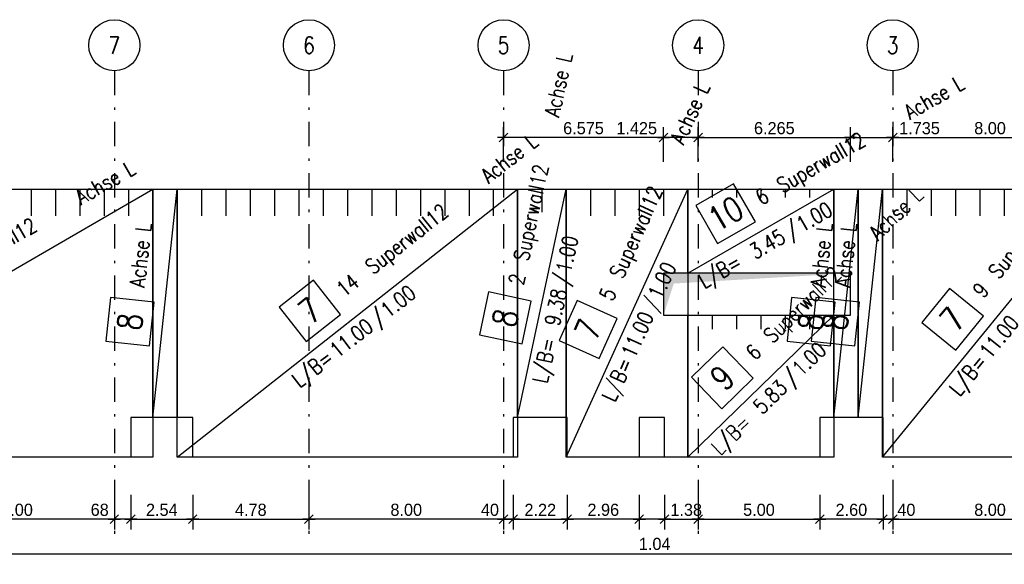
# Model space of a CAD drawing. Extents: x 0 to 238, y 0 to 168.
# Tile 19 of 31: x 75 to 115, y 113 to 135. Entities that reach past the tile are written whole.
import ezdxf
from ezdxf.enums import TextEntityAlignment as Align

# ---------------------------------------------------------------- set-up
doc = ezdxf.new("R2010")
doc.units = 0
doc.header["$LTSCALE"] = 2
doc.header["$MEASUREMENT"] = 0
doc.linetypes.add('AUSGEZOGEN', pattern=[0])
doc.linetypes.add('STRICHPUNKT', pattern=[1, 0.5, -0.25, 0, -0.25])
doc.layers.get('0').update_dxf_attribs({"linetype": 'CONTINUOUS'})
doc.layers.get('DEFPOINTS').update_dxf_attribs({"linetype": 'AUSGEZOGEN'})
for name, color, linetype in [('T__ACHS', 1, 'CONTINUOUS'), ('T__KONS', 3, 'CONTINUOUS'), ('T__M007', 7, 'CONTINUOUS'), ('T__M008', 7, 'CONTINUOUS'), ('T__M009', 7, 'CONTINUOUS'), ('T__M010', 7, 'CONTINUOUS'), ('T__VERM', 2, 'CONTINUOUS'), ('TA_', 2, 'CONTINUOUS')]:
    doc.layers.add(name, color=color, linetype=linetype)
doc.styles.add('SIMPLEX8', font='simplexd', dxfattribs={"width": 0.8})
doc.dimstyles.new('SOFIBEMLI', dxfattribs={"dimtxt": 0.5, "dimasz": 0.05, "dimexe": 0.18, "dimexo": 0.0625, "dimgap": 0.135, "dimtad": 1, "dimdec": 0, "dimrnd": 0.001, "dimzin": 0, "dimdsep": 46, "dimtxsty": 'Standard', "dimblk1": 'SOFI-VERLI', "dimblk2": 'SOFI-VERRE', "dimsah": 1, "dimcen": 0.5, "dimse1": 1, "dimse2": 1, "dimclrd": 1, "dimclrt": 2, "dimadec": 0, "dimazin": 0, "dimtfac": 1, "dimtdec": 4, "dimtmove": 0, "dimatfit": 3, "dimldrblk": 'SOFI-VERLI', "dimfxl": 0, "dimtolj": 1, "dimtzin": 0, "dimarcsym": 0})
doc.dimstyles.new('SOFIBEMRE', dxfattribs={"dimtxt": 0.5, "dimasz": 0.05, "dimexe": 0.18, "dimexo": 0.0625, "dimgap": 0.135, "dimtad": 1, "dimdec": 0, "dimrnd": 0.001, "dimzin": 0, "dimdsep": 46, "dimtxsty": 'Standard', "dimblk1": 'SOFI-VERRE', "dimblk2": 'SOFI-VERLI', "dimsah": 1, "dimcen": 0.5, "dimse1": 1, "dimse2": 1, "dimclrd": 1, "dimclrt": 2, "dimadec": 0, "dimazin": 0, "dimtfac": 1, "dimtdec": 4, "dimtmove": 0, "dimatfit": 3, "dimldrblk": 'SOFI-VERRE', "dimfxl": 0, "dimtolj": 1, "dimtzin": 0, "dimarcsym": 0})

# ---------------------------------------------------------------- blocks, each defined once
blk = doc.blocks.new('SOFI-VERLI')
at = {"color": 0, "linetype": 'ByBlock'}
for p, q in [((0, 20), (0, -8.5)), ((-5, 0), (5, 0)), ((3.535, 3.535), (-3.535, -3.535))]:
    blk.add_line(p, q, dxfattribs=at)
blk = doc.blocks.new('SOFI-VERRE')
at = {"color": 0, "linetype": 'ByBlock'}
for p, q in [((0, -20), (0, 8.5)), ((-5, 0), (5, 0)), ((3.535, 3.535), (-3.535, -3.535))]:
    blk.add_line(p, q, dxfattribs=at)
blk = doc.blocks.new('*D72')
at = {"color": 1, "linetype": 'ByBlock'}
blk.add_line((110.676, 130.279), (118.576, 130.279), dxfattribs=at)
at = {"layer": 'DEFPOINTS', "color": 0, "linetype": 'ByBlock'}
for p in [(118.626, 130.279), (110.626, 128.834), (118.626, 128.834)]:
    blk.add_point(p, dxfattribs=at)
at = {"color": 1, "linetype": 'ByBlock', "xscale": 0.05, "yscale": 0.05, "zscale": 0.05, "rotation": 180}
blk.add_blockref('SOFI-VERLI', (110.626, 130.279), dxfattribs=at)
at = {"color": 1, "linetype": 'ByBlock', "xscale": 0.05, "yscale": 0.05, "zscale": 0.05}
blk.add_blockref('SOFI-VERRE', (118.626, 130.279), dxfattribs=at)
at = {"color": 2, "linetype": 'ByBlock', "insert": (114.626, 130.664), "char_height": 0.5, "attachment_point": 5}
blk.add_mtext('\\A1;8.00', dxfattribs=at)
blk = doc.blocks.new('*D73')
at = {"color": 1, "linetype": 'ByBlock'}
for p, q in [((108.941, 130.279), (110.576, 130.279)), ((110.626, 130.279), (112.779, 130.279))]:
    blk.add_line(p, q, dxfattribs=at)
at = {"layer": 'DEFPOINTS', "color": 0, "linetype": 'ByBlock'}
for p in [(110.626, 130.279), (108.891, 128.834), (110.626, 128.834)]:
    blk.add_point(p, dxfattribs=at)
at = {"color": 1, "linetype": 'ByBlock', "xscale": 0.05, "yscale": 0.05, "zscale": 0.05, "rotation": 180}
blk.add_blockref('SOFI-VERLI', (108.891, 130.279), dxfattribs=at)
at = {"color": 1, "linetype": 'ByBlock', "xscale": 0.05, "yscale": 0.05, "zscale": 0.05}
blk.add_blockref('SOFI-VERRE', (110.626, 130.279), dxfattribs=at)
at = {"color": 2, "linetype": 'ByBlock', "insert": (111.727, 130.664), "char_height": 0.5, "attachment_point": 5}
blk.add_mtext('\\A1;1.73\\S5;', dxfattribs=at)
blk = doc.blocks.new('*D74')
at = {"color": 1, "linetype": 'ByBlock'}
blk.add_line((102.676, 130.279), (108.841, 130.279), dxfattribs=at)
at = {"layer": 'DEFPOINTS', "color": 0, "linetype": 'ByBlock'}
for p in [(108.891, 130.279), (102.626, 128.834), (108.891, 128.834)]:
    blk.add_point(p, dxfattribs=at)
at = {"color": 1, "linetype": 'ByBlock', "xscale": 0.05, "yscale": 0.05, "zscale": 0.05, "rotation": 180}
blk.add_blockref('SOFI-VERLI', (102.626, 130.279), dxfattribs=at)
at = {"color": 1, "linetype": 'ByBlock', "xscale": 0.05, "yscale": 0.05, "zscale": 0.05}
blk.add_blockref('SOFI-VERRE', (108.891, 130.279), dxfattribs=at)
at = {"color": 2, "linetype": 'ByBlock', "insert": (105.758, 130.664), "char_height": 0.5, "attachment_point": 5}
blk.add_mtext('\\A1;6.26\\S5;', dxfattribs=at)
blk = doc.blocks.new('*D75')
at = {"color": 1, "linetype": 'ByBlock'}
for p, q in [((101.201, 130.279), (99.047, 130.279)), ((102.576, 130.279), (101.251, 130.279))]:
    blk.add_line(p, q, dxfattribs=at)
at = {"layer": 'DEFPOINTS', "color": 0, "linetype": 'ByBlock'}
for p in [(101.201, 130.279), (101.201, 128.834), (102.626, 128.834)]:
    blk.add_point(p, dxfattribs=at)
at = {"color": 1, "linetype": 'ByBlock', "xscale": 0.05, "yscale": 0.05, "zscale": 0.05, "rotation": 180}
blk.add_blockref('SOFI-VERLI', (101.201, 130.279), dxfattribs=at)
at = {"color": 1, "linetype": 'ByBlock', "xscale": 0.05, "yscale": 0.05, "zscale": 0.05}
blk.add_blockref('SOFI-VERRE', (102.626, 130.279), dxfattribs=at)
at = {"color": 2, "linetype": 'ByBlock', "insert": (100.099, 130.664), "char_height": 0.5, "attachment_point": 5}
blk.add_mtext('\\A1;1.42\\S5;', dxfattribs=at)
blk = doc.blocks.new('*D76')
at = {"color": 1, "linetype": 'ByBlock'}
blk.add_line((101.151, 130.279), (94.676, 130.279), dxfattribs=at)
at = {"layer": 'DEFPOINTS', "color": 0, "linetype": 'ByBlock'}
for p in [(94.626, 130.279), (94.626, 128.834), (101.201, 128.834)]:
    blk.add_point(p, dxfattribs=at)
at = {"color": 1, "linetype": 'ByBlock', "xscale": 0.05, "yscale": 0.05, "zscale": 0.05, "rotation": 180}
blk.add_blockref('SOFI-VERLI', (94.626, 130.279), dxfattribs=at)
at = {"color": 1, "linetype": 'ByBlock', "xscale": 0.05, "yscale": 0.05, "zscale": 0.05}
blk.add_blockref('SOFI-VERRE', (101.201, 130.279), dxfattribs=at)
at = {"color": 2, "linetype": 'ByBlock', "insert": (97.913, 130.664), "char_height": 0.5, "attachment_point": 5}
blk.add_mtext('\\A1;6.57\\S5;', dxfattribs=at)
blk = doc.blocks.new('*D100')
at = {"color": 1, "linetype": 'ByBlock'}
blk.add_line((78.576, 114.604), (70.676, 114.604), dxfattribs=at)
at = {"layer": 'DEFPOINTS', "color": 0, "linetype": 'ByBlock'}
for p in [(70.626, 118.555), (78.626, 118.555), (70.626, 114.604)]:
    blk.add_point(p, dxfattribs=at)
at = {"color": 1, "linetype": 'ByBlock', "xscale": 0.05, "yscale": 0.05, "zscale": 0.05, "rotation": 180}
blk.add_blockref('SOFI-VERRE', (70.626, 114.604), dxfattribs=at)
at = {"color": 1, "linetype": 'ByBlock', "xscale": 0.05, "yscale": 0.05, "zscale": 0.05}
blk.add_blockref('SOFI-VERLI', (78.626, 114.604), dxfattribs=at)
at = {"color": 2, "linetype": 'ByBlock', "insert": (74.626, 114.989), "char_height": 0.5, "attachment_point": 5}
blk.add_mtext('\\A1;8.00', dxfattribs=at)
blk = doc.blocks.new('*D101')
at = {"color": 1, "linetype": 'ByBlock'}
for p, q in [((78.626, 114.604), (77.472, 114.604)), ((79.256, 114.604), (78.676, 114.604))]:
    blk.add_line(p, q, dxfattribs=at)
at = {"layer": 'DEFPOINTS', "color": 0, "linetype": 'ByBlock'}
for p in [(78.626, 118.555), (79.306, 118.555), (78.626, 114.604)]:
    blk.add_point(p, dxfattribs=at)
at = {"color": 1, "linetype": 'ByBlock', "xscale": 0.05, "yscale": 0.05, "zscale": 0.05, "rotation": 180}
blk.add_blockref('SOFI-VERRE', (78.626, 114.604), dxfattribs=at)
at = {"color": 1, "linetype": 'ByBlock', "xscale": 0.05, "yscale": 0.05, "zscale": 0.05}
blk.add_blockref('SOFI-VERLI', (79.306, 114.604), dxfattribs=at)
at = {"color": 2, "linetype": 'ByBlock', "insert": (78.024, 114.989), "char_height": 0.5, "attachment_point": 5}
blk.add_mtext('\\A1;68', dxfattribs=at)
blk = doc.blocks.new('*D102')
at = {"color": 1, "linetype": 'ByBlock'}
blk.add_line((79.356, 114.604), (81.796, 114.604), dxfattribs=at)
at = {"layer": 'DEFPOINTS', "color": 0, "linetype": 'ByBlock'}
for p in [(79.306, 118.555), (81.846, 118.555), (81.846, 114.604)]:
    blk.add_point(p, dxfattribs=at)
at = {"color": 1, "linetype": 'ByBlock', "xscale": 0.05, "yscale": 0.05, "zscale": 0.05, "rotation": 180}
blk.add_blockref('SOFI-VERRE', (79.306, 114.604), dxfattribs=at)
at = {"color": 1, "linetype": 'ByBlock', "xscale": 0.05, "yscale": 0.05, "zscale": 0.05}
blk.add_blockref('SOFI-VERLI', (81.846, 114.604), dxfattribs=at)
at = {"color": 2, "linetype": 'ByBlock', "insert": (80.576, 114.989), "char_height": 0.5, "attachment_point": 5}
blk.add_mtext('\\A1;2.54', dxfattribs=at)
blk = doc.blocks.new('*D103')
at = {"color": 1, "linetype": 'ByBlock'}
blk.add_line((81.896, 114.604), (86.576, 114.604), dxfattribs=at)
at = {"layer": 'DEFPOINTS', "color": 0, "linetype": 'ByBlock'}
for p in [(81.846, 118.555), (86.626, 118.555), (86.626, 114.604)]:
    blk.add_point(p, dxfattribs=at)
at = {"color": 1, "linetype": 'ByBlock', "xscale": 0.05, "yscale": 0.05, "zscale": 0.05, "rotation": 180}
blk.add_blockref('SOFI-VERRE', (81.846, 114.604), dxfattribs=at)
at = {"color": 1, "linetype": 'ByBlock', "xscale": 0.05, "yscale": 0.05, "zscale": 0.05}
blk.add_blockref('SOFI-VERLI', (86.626, 114.604), dxfattribs=at)
at = {"color": 2, "linetype": 'ByBlock', "insert": (84.236, 114.989), "char_height": 0.5, "attachment_point": 5}
blk.add_mtext('\\A1;4.78', dxfattribs=at)
blk = doc.blocks.new('*D104')
at = {"color": 1, "linetype": 'ByBlock'}
blk.add_line((94.576, 114.604), (86.676, 114.604), dxfattribs=at)
at = {"layer": 'DEFPOINTS', "color": 0, "linetype": 'ByBlock'}
for p in [(86.626, 118.555), (94.626, 118.555), (86.626, 114.604)]:
    blk.add_point(p, dxfattribs=at)
at = {"color": 1, "linetype": 'ByBlock', "xscale": 0.05, "yscale": 0.05, "zscale": 0.05, "rotation": 180}
blk.add_blockref('SOFI-VERRE', (86.626, 114.604), dxfattribs=at)
at = {"color": 1, "linetype": 'ByBlock', "xscale": 0.05, "yscale": 0.05, "zscale": 0.05}
blk.add_blockref('SOFI-VERLI', (94.626, 114.604), dxfattribs=at)
at = {"color": 2, "linetype": 'ByBlock', "insert": (90.626, 114.989), "char_height": 0.5, "attachment_point": 5}
blk.add_mtext('\\A1;8.00', dxfattribs=at)
blk = doc.blocks.new('*D105')
at = {"color": 1, "linetype": 'ByBlock'}
for p, q in [((94.626, 114.604), (93.556, 114.604)), ((94.976, 114.604), (94.676, 114.604))]:
    blk.add_line(p, q, dxfattribs=at)
at = {"layer": 'DEFPOINTS', "color": 0, "linetype": 'ByBlock'}
for p in [(94.626, 118.555), (95.026, 118.555), (94.626, 114.604)]:
    blk.add_point(p, dxfattribs=at)
at = {"color": 1, "linetype": 'ByBlock', "xscale": 0.05, "yscale": 0.05, "zscale": 0.05, "rotation": 180}
blk.add_blockref('SOFI-VERRE', (94.626, 114.604), dxfattribs=at)
at = {"color": 1, "linetype": 'ByBlock', "xscale": 0.05, "yscale": 0.05, "zscale": 0.05}
blk.add_blockref('SOFI-VERLI', (95.026, 114.604), dxfattribs=at)
at = {"color": 2, "linetype": 'ByBlock', "insert": (94.066, 114.989), "char_height": 0.5, "attachment_point": 5}
blk.add_mtext('\\A1;40', dxfattribs=at)
blk = doc.blocks.new('*D106')
at = {"color": 1, "linetype": 'ByBlock'}
blk.add_line((95.076, 114.604), (97.196, 114.604), dxfattribs=at)
at = {"layer": 'DEFPOINTS', "color": 0, "linetype": 'ByBlock'}
for p in [(95.026, 118.555), (97.246, 118.555), (97.246, 114.604)]:
    blk.add_point(p, dxfattribs=at)
at = {"color": 1, "linetype": 'ByBlock', "xscale": 0.05, "yscale": 0.05, "zscale": 0.05, "rotation": 180}
blk.add_blockref('SOFI-VERRE', (95.026, 114.604), dxfattribs=at)
at = {"color": 1, "linetype": 'ByBlock', "xscale": 0.05, "yscale": 0.05, "zscale": 0.05}
blk.add_blockref('SOFI-VERLI', (97.246, 114.604), dxfattribs=at)
at = {"color": 2, "linetype": 'ByBlock', "insert": (96.136, 114.989), "char_height": 0.5, "attachment_point": 5}
blk.add_mtext('\\A1;2.22', dxfattribs=at)
blk = doc.blocks.new('*D107')
at = {"color": 1, "linetype": 'ByBlock'}
blk.add_line((100.156, 114.604), (97.296, 114.604), dxfattribs=at)
at = {"layer": 'DEFPOINTS', "color": 0, "linetype": 'ByBlock'}
for p in [(97.246, 118.555), (100.206, 118.555), (97.246, 114.604)]:
    blk.add_point(p, dxfattribs=at)
at = {"color": 1, "linetype": 'ByBlock', "xscale": 0.05, "yscale": 0.05, "zscale": 0.05, "rotation": 180}
blk.add_blockref('SOFI-VERRE', (97.246, 114.604), dxfattribs=at)
at = {"color": 1, "linetype": 'ByBlock', "xscale": 0.05, "yscale": 0.05, "zscale": 0.05}
blk.add_blockref('SOFI-VERLI', (100.206, 114.604), dxfattribs=at)
at = {"color": 2, "linetype": 'ByBlock', "insert": (98.726, 114.989), "char_height": 0.5, "attachment_point": 5}
blk.add_mtext('\\A1;2.96', dxfattribs=at)
blk = doc.blocks.new('*D108')
at = {"color": 1, "linetype": 'ByBlock'}
blk.add_line((101.196, 114.604), (100.256, 114.604), dxfattribs=at)
at = {"layer": 'DEFPOINTS', "color": 0, "linetype": 'ByBlock'}
for p in [(100.206, 118.555), (101.246, 118.555), (100.206, 114.604)]:
    blk.add_point(p, dxfattribs=at)
at = {"color": 1, "linetype": 'ByBlock', "xscale": 0.05, "yscale": 0.05, "zscale": 0.05, "rotation": 180}
blk.add_blockref('SOFI-VERRE', (100.206, 114.604), dxfattribs=at)
at = {"color": 1, "linetype": 'ByBlock', "xscale": 0.05, "yscale": 0.05, "zscale": 0.05}
blk.add_blockref('SOFI-VERLI', (101.246, 114.604), dxfattribs=at)
at = {"color": 2, "linetype": 'ByBlock', "insert": (100.84, 113.588), "char_height": 0.5, "attachment_point": 5}
blk.add_mtext('\\A1;1.04', dxfattribs=at)
blk = doc.blocks.new('*D109')
at = {"color": 1, "linetype": 'ByBlock'}
blk.add_line((101.296, 114.604), (102.576, 114.604), dxfattribs=at)
at = {"layer": 'DEFPOINTS', "color": 0, "linetype": 'ByBlock'}
for p in [(101.246, 118.555), (102.626, 118.555), (102.626, 114.604)]:
    blk.add_point(p, dxfattribs=at)
at = {"color": 1, "linetype": 'ByBlock', "xscale": 0.05, "yscale": 0.05, "zscale": 0.05, "rotation": 180}
blk.add_blockref('SOFI-VERRE', (101.246, 114.604), dxfattribs=at)
at = {"color": 1, "linetype": 'ByBlock', "xscale": 0.05, "yscale": 0.05, "zscale": 0.05}
blk.add_blockref('SOFI-VERLI', (102.626, 114.604), dxfattribs=at)
at = {"color": 2, "linetype": 'ByBlock', "insert": (102.134, 114.989), "char_height": 0.5, "attachment_point": 5}
blk.add_mtext('\\A1;1.38', dxfattribs=at)
blk = doc.blocks.new('*D110')
at = {"color": 1, "linetype": 'ByBlock'}
blk.add_line((102.676, 114.604), (107.576, 114.604), dxfattribs=at)
at = {"layer": 'DEFPOINTS', "color": 0, "linetype": 'ByBlock'}
for p in [(102.626, 118.555), (107.626, 118.555), (107.626, 114.604)]:
    blk.add_point(p, dxfattribs=at)
at = {"color": 1, "linetype": 'ByBlock', "xscale": 0.05, "yscale": 0.05, "zscale": 0.05, "rotation": 180}
blk.add_blockref('SOFI-VERRE', (102.626, 114.604), dxfattribs=at)
at = {"color": 1, "linetype": 'ByBlock', "xscale": 0.05, "yscale": 0.05, "zscale": 0.05}
blk.add_blockref('SOFI-VERLI', (107.626, 114.604), dxfattribs=at)
at = {"color": 2, "linetype": 'ByBlock', "insert": (105.126, 114.989), "char_height": 0.5, "attachment_point": 5}
blk.add_mtext('\\A1;5.00', dxfattribs=at)
blk = doc.blocks.new('*D111')
at = {"color": 1, "linetype": 'ByBlock'}
blk.add_line((110.176, 114.604), (107.676, 114.604), dxfattribs=at)
at = {"layer": 'DEFPOINTS', "color": 0, "linetype": 'ByBlock'}
for p in [(107.626, 118.555), (110.226, 118.555), (107.626, 114.604)]:
    blk.add_point(p, dxfattribs=at)
at = {"color": 1, "linetype": 'ByBlock', "xscale": 0.05, "yscale": 0.05, "zscale": 0.05, "rotation": 180}
blk.add_blockref('SOFI-VERRE', (107.626, 114.604), dxfattribs=at)
at = {"color": 1, "linetype": 'ByBlock', "xscale": 0.05, "yscale": 0.05, "zscale": 0.05}
blk.add_blockref('SOFI-VERLI', (110.226, 114.604), dxfattribs=at)
at = {"color": 2, "linetype": 'ByBlock', "insert": (108.926, 114.989), "char_height": 0.5, "attachment_point": 5}
blk.add_mtext('\\A1;2.60', dxfattribs=at)
blk = doc.blocks.new('*D112')
at = {"color": 1, "linetype": 'ByBlock'}
for p, q in [((110.276, 114.604), (110.576, 114.604)), ((110.626, 114.604), (111.696, 114.604))]:
    blk.add_line(p, q, dxfattribs=at)
at = {"layer": 'DEFPOINTS', "color": 0, "linetype": 'ByBlock'}
for p in [(110.226, 118.555), (110.626, 118.555), (110.626, 114.604)]:
    blk.add_point(p, dxfattribs=at)
at = {"color": 1, "linetype": 'ByBlock', "xscale": 0.05, "yscale": 0.05, "zscale": 0.05, "rotation": 180}
blk.add_blockref('SOFI-VERRE', (110.226, 114.604), dxfattribs=at)
at = {"color": 1, "linetype": 'ByBlock', "xscale": 0.05, "yscale": 0.05, "zscale": 0.05}
blk.add_blockref('SOFI-VERLI', (110.626, 114.604), dxfattribs=at)
at = {"color": 2, "linetype": 'ByBlock', "insert": (111.186, 114.989), "char_height": 0.5, "attachment_point": 5}
blk.add_mtext('\\A1;40', dxfattribs=at)
blk = doc.blocks.new('*D113')
at = {"color": 1, "linetype": 'ByBlock'}
blk.add_line((110.676, 114.604), (118.576, 114.604), dxfattribs=at)
at = {"layer": 'DEFPOINTS', "color": 0, "linetype": 'ByBlock'}
for p in [(110.626, 118.555), (118.626, 118.555), (118.626, 114.604)]:
    blk.add_point(p, dxfattribs=at)
at = {"color": 1, "linetype": 'ByBlock', "xscale": 0.05, "yscale": 0.05, "zscale": 0.05, "rotation": 180}
blk.add_blockref('SOFI-VERRE', (110.626, 114.604), dxfattribs=at)
at = {"color": 1, "linetype": 'ByBlock', "xscale": 0.05, "yscale": 0.05, "zscale": 0.05}
blk.add_blockref('SOFI-VERLI', (118.626, 114.604), dxfattribs=at)
at = {"color": 2, "linetype": 'ByBlock', "insert": (114.626, 114.989), "char_height": 0.5, "attachment_point": 5}
blk.add_mtext('\\A1;8.00', dxfattribs=at)
blk = doc.blocks.new('*D115')
at = {"color": 1, "linetype": 'ByBlock'}
blk.add_line((14.256, 113.179), (118.996, 113.179), dxfattribs=at)
at = {"layer": 'DEFPOINTS', "color": 0, "linetype": 'ByBlock'}
for p in [(14.206, 118.555), (119.046, 118.555), (119.046, 113.179)]:
    blk.add_point(p, dxfattribs=at)
at = {"color": 1, "linetype": 'ByBlock', "xscale": 0.05, "yscale": 0.05, "zscale": 0.05, "rotation": 180}
blk.add_blockref('SOFI-VERRE', (14.206, 113.179), dxfattribs=at)
at = {"color": 1, "linetype": 'ByBlock', "xscale": 0.05, "yscale": 0.05, "zscale": 0.05}
blk.add_blockref('SOFI-VERLI', (119.046, 113.179), dxfattribs=at)
at = {"color": 2, "linetype": 'ByBlock', "insert": (66.626, 113.564), "char_height": 0.5, "attachment_point": 5}
blk.add_mtext('\\A1;104.84', dxfattribs=at)
blk = doc.blocks.new('SOFI-BM-POS')
at = {"color": 1, "linetype": 'Continuous'}
for p, q in [((0.5, 0.75), (-0.5, 0.75)), ((-0.5, 0.75), (-0.5, -0.25)), ((0.5, -0.25), (0.5, 0.75)), ((-0.5, -0.25), (0.5, -0.25))]:
    blk.add_line(p, q, dxfattribs=at)
blk = doc.blocks.new('SOFI-BM-MATT')
at = {"color": 7, "linetype": 'Continuous'}
blk.add_blockref('SOFI-BM-POS', (-0.5, 0.5), dxfattribs=at)
at = {"color": 2, "linetype": 'Continuous', "style": 'SIMPLEX8', "width": 0.8}
blk.add_text('L/B=', height=0.35, dxfattribs=at).set_placement((-0.75, -0.5), align=Align.RIGHT)
blk.add_text('/', height=0.35, dxfattribs=at).set_placement((0.5, -0.5))
at = {"color": 1, "linetype": 'Continuous', "style": 'SIMPLEX8', "width": 0.8}
blk.add_attdef('SOFI_BM_MULT', text='', height=0.2, dxfattribs=at).set_placement((-1.1, 1.1), align=Align.RIGHT)
at = {"color": 3, "linetype": 'Continuous', "style": 'SIMPLEX8', "width": 0.8}
blk.add_attdef('SOFI_BM_POS', text='', height=0.556, dxfattribs=at).set_placement((-0.5, 0.75), align=Align.MIDDLE_CENTER)
at = {"color": 2, "linetype": 'Continuous', "style": 'SIMPLEX8', "width": 0.8, "flags": 1}
for tag, p in [('SOFI_BM_MATTE', (0.3, 0.5)), ('SOFI_BM_ANZAHL', (0.3, 0.5)), ('SOFI_BM_BREITE', (0.8, -0.5)), ('SOFI_BM_MATR', (1.5, -0.5))]:
    blk.add_attdef(tag, p, '', height=0.35, dxfattribs=at)
blk.add_attdef('SOFI_BM_LAENGE', text='', height=0.35, dxfattribs=at).set_placement((0.4, -0.5), align=Align.RIGHT)
at = {"color": 1, "linetype": 'Continuous', "style": 'SIMPLEX8', "width": 0.8}
for tag, p in [('SOFI_BM_DANEI', (-1.79, -1)), ('SOFI_BM_WANEI', (-1.79, -1.5))]:
    blk.add_attdef(tag, p, '', height=0.2, dxfattribs=at)
blk = doc.blocks.new('SOFI-BM-MAT')
at = {"color": 1, "linetype": 'Continuous'}
blk.add_blockref('SOFI-BM-POS', (-0.5, 0.5), dxfattribs=at)
at = {"color": 1, "linetype": 'Continuous', "style": 'SIMPLEX8', "width": 0.8}
blk.add_attdef('SOFI_BM_MULT', text='', height=0.2, dxfattribs=at).set_placement((-1.1, 1.1), align=Align.RIGHT)
at = {"color": 3, "linetype": 'Continuous', "style": 'SIMPLEX8', "width": 0.8}
blk.add_attdef('SOFI_BM_POS', text='', height=0.556, dxfattribs=at).set_placement((-0.5, 0.75), align=Align.MIDDLE_CENTER)
at = {"color": 2, "linetype": 'Continuous', "style": 'SIMPLEX8', "width": 0.8, "flags": 1}
for tag, p in [('SOFI_BM_MATTE', (0.3, 0.5)), ('SOFI_BM_ANZAHL', (0.3, 0.5)), ('SOFI_BM_BREITE', (0.8, -0.5)), ('SOFI_BM_MATR', (1.5, -0.5))]:
    blk.add_attdef(tag, p, '', height=0.35, dxfattribs=at)
blk.add_attdef('SOFI_BM_LAENGE', text='', height=0.35, dxfattribs=at).set_placement((0.4, -0.5), align=Align.RIGHT)
at = {"color": 1, "linetype": 'Continuous', "style": 'SIMPLEX8', "width": 0.8}
for tag, p in [('SOFI_BM_DANEI', (-1.79, -1)), ('SOFI_BM_WANEI', (-1.79, -1.5))]:
    blk.add_attdef(tag, p, '', height=0.2, dxfattribs=at)

msp = doc.modelspace()

# ---------------------------------------------------------------- linework, layer by layer
at = {"layer": 'T__ACHS', "linetype": 'STRICHPUNKT'}
for p, q in [((78.626, 133.021), (78.626, 113.998)), ((86.626, 133.021), (86.626, 113.998)), ((94.626, 133.021), (94.626, 113.998)), ((102.626, 133.021), (102.626, 113.998)), ((110.626, 133.021), (110.626, 113.998))]:
    msp.add_line(p, q, dxfattribs=at)
at = {"layer": 'T__ACHS'}
for centre in [(78.626, 134.071), (86.626, 134.071), (94.626, 134.071), (102.626, 134.071), (110.626, 134.071)]:
    msp.add_circle(centre, 1.05, dxfattribs=at)
at = {"layer": 'T__KONS', "color": 3}
for points in [[(14.206, 128.159), (119.046, 128.159)], [(119.046, 117.159), (110.226, 117.159), (110.226, 118.779), (107.626, 118.779), (107.626, 117.159), (101.246, 117.159), (101.246, 118.779), (100.206, 118.779), (100.206, 117.159), (97.246, 117.159), (97.246, 118.779), (95.026, 118.779), (95.026, 117.159), (81.846, 117.159), (81.846, 118.779), (79.306, 118.779), (79.306, 117.159), (61.346, 117.159)]]:
    msp.add_lwpolyline(points, dxfattribs=at)
at = {"layer": 'T__KONS', "color": 2, "linetype": 'Continuous'}
msp.add_lwpolyline([(101.201, 122.989), (108.891, 122.989), (108.891, 124.709), (101.201, 124.709)], close=True, dxfattribs=at)
at = {"layer": 'T__M007', "color": 1, "linetype": 'Continuous'}
for p, q in [((75.206, 128.159), (75.206, 127.059)), ((76.206, 128.159), (76.206, 127.059)), ((77.206, 128.159), (77.206, 127.059)), ((78.206, 128.159), (78.206, 127.059)), ((79.206, 128.159), (79.206, 127.059)), ((82.206, 128.159), (82.206, 127.059)), ((83.206, 128.159), (83.206, 127.059)), ((84.206, 128.159), (84.206, 127.059)), ((85.206, 128.159), (85.206, 127.059)), ((86.206, 128.159), (86.206, 127.059)), ((87.206, 128.159), (87.206, 127.059)), ((88.206, 128.159), (88.206, 127.059)), ((89.206, 128.159), (89.206, 127.059)), ((90.206, 128.159), (90.206, 127.059)), ((91.206, 128.159), (91.206, 127.059)), ((92.206, 128.159), (92.206, 127.059)), ((93.206, 128.159), (93.206, 127.059)), ((94.206, 128.159), (94.206, 127.059)), ((98.206, 128.159), (98.206, 127.059)), ((99.206, 128.159), (99.206, 127.059)), ((100.206, 128.159), (100.206, 127.059)), ((101.206, 128.159), (101.206, 127.059)), ((111.206, 128.159), (111.206, 127.059)), ((112.206, 128.159), (112.206, 127.059)), ((113.206, 128.159), (113.206, 127.059)), ((114.206, 128.159), (114.206, 127.059)), ((115.206, 128.159), (115.206, 127.059))]:
    msp.add_line(p, q, dxfattribs=at)
for points in [[(61.206, 117.159), (61.206, 128.159), (80.206, 128.159), (80.206, 117.159), (61.206, 117.159), (80.206, 128.159)], [(81.206, 117.159), (81.206, 128.159), (95.206, 128.159), (95.206, 117.159), (81.206, 117.159), (95.206, 128.159)], [(97.206, 117.159), (97.206, 128.159), (102.206, 128.159), (102.206, 117.159), (97.206, 117.159), (102.206, 128.159)], [(110.206, 117.159), (110.206, 128.159), (119.206, 128.159), (119.206, 117.159), (110.206, 117.159), (119.206, 128.159)]]:
    msp.add_lwpolyline(points, dxfattribs=at)
at = {"layer": 'T__M008', "color": 1, "linetype": 'Continuous'}
msp.add_line((96.206, 128.159), (96.206, 127.221), dxfattribs=at)
for points in [[(80.206, 118.779), (80.206, 128.159), (81.206, 128.159), (81.206, 118.779), (80.206, 118.779), (81.206, 128.159)], [(95.206, 118.779), (95.206, 128.159), (97.206, 128.159), (97.206, 118.779), (95.206, 118.779), (97.206, 128.159)], [(108.206, 118.779), (108.206, 128.159), (109.206, 128.159), (109.206, 118.779), (108.206, 118.779), (109.206, 128.159)], [(109.206, 118.779), (109.206, 128.159), (110.206, 128.159), (110.206, 118.779), (109.206, 118.779), (110.206, 128.159)]]:
    msp.add_lwpolyline(points, dxfattribs=at)
at = {"layer": 'T__M009', "color": 1, "linetype": 'Continuous'}
for p, q in [((103.206, 122.989), (103.206, 122.406)), ((104.206, 122.989), (104.206, 122.406)), ((105.206, 122.989), (105.206, 122.406)), ((106.206, 122.989), (106.206, 122.406)), ((107.206, 122.989), (107.206, 122.406))]:
    msp.add_line(p, q, dxfattribs=at)
msp.add_lwpolyline([(102.206, 117.159), (102.206, 122.989), (108.206, 122.989), (108.206, 117.159), (102.206, 117.159), (108.206, 122.989)], dxfattribs=at)
at = {"layer": 'T__M010', "color": 1, "linetype": 'Continuous'}
for p, q in [((103.206, 128.159), (103.206, 127.814)), ((104.206, 128.159), (104.206, 127.814)), ((105.206, 128.159), (105.206, 127.814)), ((106.206, 128.159), (106.206, 127.814)), ((107.206, 128.159), (107.206, 127.814))]:
    msp.add_line(p, q, dxfattribs=at)
msp.add_lwpolyline([(102.206, 124.709), (102.206, 128.159), (108.206, 128.159), (108.206, 124.709), (102.206, 124.709), (108.206, 128.159)], dxfattribs=at)
at = {"layer": 'TA_', "color": 3, "linetype": 'Continuous'}
msp.add_solid([(101.201, 122.989), (101.625, 124.285), (101.201, 124.709), (108.891, 124.709)], dxfattribs=at)

# ---------------------------------------------------------------- block references
at = {"layer": 'T__M007', "color": 1}
ref = msp.add_blockref('SOFI-BM-MATT', (99.706, 122.659), dxfattribs=dict(at, xscale=1.799, yscale=1.799, zscale=1.799, rotation=65.55604521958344))
ref.add_attrib('SOFI_BM_POS', '7', dxfattribs={"layer": '0', "color": 3, "linetype": 'Continuous', "height": 0.999, "rotation": 65.556, "style": 'SIMPLEX8', "width": 0.8}).set_placement((98.105, 122.399), align=Align.MIDDLE_CENTER)
ref.add_attrib('SOFI_BM_MATTE', 'Superwall12', (99.527, 124.44), dxfattribs={"layer": '0', "color": 2, "linetype": 'Continuous', "height": 0.62965, "rotation": 65.556, "style": 'SIMPLEX8', "width": 0.8})
ref.add_attrib('SOFI_BM_BREITE', '1.00', (101.12, 123.597), dxfattribs={"layer": '0', "color": 2, "linetype": 'Continuous', "height": 0.6296, "rotation": 65.556, "style": 'SIMPLEX8', "width": 0.8})
ref.add_attrib('SOFI_BM_LAENGE', '11.00', dxfattribs={"layer": '0', "color": 2, "linetype": 'Continuous', "height": 0.6296, "rotation": 65.556, "style": 'SIMPLEX8', "width": 0.8}).set_placement((100.822, 122.942), align=Align.RIGHT)
ref.add_attrib('SOFI_BM_ANZAHL', '5', (99.11, 123.523), dxfattribs={"layer": '0', "color": 2, "linetype": 'Continuous', "height": 0.63, "rotation": 65.556, "style": 'SIMPLEX8', "width": 0.8})
ref.add_attrib('SOFI_BM_MATR', 'Achse L', (102.028, 129.943), dxfattribs={"layer": '0', "color": 2, "linetype": 'Continuous', "height": 0.6296, "rotation": 65.556, "style": 'SIMPLEX8', "width": 0.8})
ref = msp.add_blockref('SOFI-BM-MATT', (114.706, 122.659), dxfattribs=dict(at, xscale=1.799, yscale=1.799, zscale=1.799, rotation=50.71059313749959))
ref.add_attrib('SOFI_BM_POS', '7', dxfattribs={"layer": '0', "color": 3, "linetype": 'Continuous', "height": 0.999, "rotation": 50.7106, "style": 'SIMPLEX8', "width": 0.8}).set_placement((113.092, 122.817), align=Align.MIDDLE_CENTER)
ref.add_attrib('SOFI_BM_MATTE', 'Superwall12', (114.989, 124.426), dxfattribs={"layer": '0', "color": 2, "linetype": 'Continuous', "height": 0.62965, "rotation": 50.7106, "style": 'SIMPLEX8', "width": 0.8})
ref.add_attrib('SOFI_BM_BREITE', '1.00', (116.313, 123.203), dxfattribs={"layer": '0', "color": 2, "linetype": 'Continuous', "height": 0.6296, "rotation": 50.7106, "style": 'SIMPLEX8', "width": 0.8})
ref.add_attrib('SOFI_BM_LAENGE', '11.00', dxfattribs={"layer": '0', "color": 2, "linetype": 'Continuous', "height": 0.6296, "rotation": 50.7106, "style": 'SIMPLEX8', "width": 0.8}).set_placement((115.857, 122.646), align=Align.RIGHT)
ref.add_attrib('SOFI_BM_ANZAHL', '9', (114.351, 123.646), dxfattribs={"layer": '0', "color": 2, "linetype": 'Continuous', "height": 0.63, "rotation": 50.7106, "style": 'SIMPLEX8', "width": 0.8})
ref.add_attrib('SOFI_BM_MATR', 'Achse L', (118.817, 129.104), dxfattribs={"layer": '0', "color": 2, "linetype": 'Continuous', "height": 0.6296, "rotation": 50.7106, "style": 'SIMPLEX8', "width": 0.8})
ref = msp.add_blockref('SOFI-BM-MATT', (88.206, 122.659), dxfattribs=dict(at, xscale=1.799, yscale=1.799, zscale=1.799, rotation=38.15722658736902))
ref.add_attrib('SOFI_BM_POS', '7', dxfattribs={"layer": '0', "color": 3, "linetype": 'Continuous', "height": 0.999, "rotation": 38.1572, "style": 'SIMPLEX8', "width": 0.8}).set_placement((86.665, 123.164), align=Align.MIDDLE_CENTER)
ref.add_attrib('SOFI_BM_MATTE', 'Superwall12', (89.262, 124.633), dxfattribs={"layer": '0', "color": 2, "linetype": 'Continuous', "height": 0.62965, "rotation": 38.1572, "style": 'SIMPLEX8', "width": 0.8})
ref.add_attrib('SOFI_BM_BREITE', '1.00', (89.893, 122.841), dxfattribs={"layer": '0', "color": 2, "linetype": 'Continuous', "height": 0.6296, "rotation": 38.1572, "style": 'SIMPLEX8', "width": 0.8})
ref.add_attrib('SOFI_BM_LAENGE', '11.00', dxfattribs={"layer": '0', "color": 2, "linetype": 'Continuous', "height": 0.6296, "rotation": 38.1572, "style": 'SIMPLEX8', "width": 0.8}).set_placement((89.327, 122.396), align=Align.RIGHT)
ref.add_attrib('SOFI_BM_ANZAHL', '14', (88.074, 123.7), dxfattribs={"layer": '0', "color": 2, "linetype": 'Continuous', "height": 0.6296, "rotation": 38.1572, "style": 'SIMPLEX8', "width": 0.8})
ref.add_attrib('SOFI_BM_MATR', 'Achse L', (94.015, 128.368), dxfattribs={"layer": '0', "color": 2, "linetype": 'Continuous', "height": 0.6296, "rotation": 38.1572, "style": 'SIMPLEX8', "width": 0.8})
ref = msp.add_blockref('SOFI-BM-MATT', (70.706, 122.659), dxfattribs=dict(at, xscale=1.799, yscale=1.799, zscale=1.799, rotation=30.0685828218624))
ref.add_attrib('SOFI_BM_POS', '7', dxfattribs={"layer": '0', "color": 3, "linetype": 'Continuous', "height": 0.999, "rotation": 30.0686, "style": 'SIMPLEX8', "width": 0.8}).set_placement((69.251, 123.376), align=Align.MIDDLE_CENTER)
ref.add_attrib('SOFI_BM_MATTE', 'Superwall12', (72.03, 124.465), dxfattribs={"layer": '0', "color": 2, "linetype": 'Continuous', "height": 0.62965, "rotation": 30.0686, "style": 'SIMPLEX8', "width": 0.8})
ref.add_attrib('SOFI_BM_BREITE', '1.00', (72.402, 122.602), dxfattribs={"layer": '0', "color": 2, "linetype": 'Continuous', "height": 0.6296, "rotation": 30.0686, "style": 'SIMPLEX8', "width": 0.8})
ref.add_attrib('SOFI_BM_LAENGE', '11.00', dxfattribs={"layer": '0', "color": 2, "linetype": 'Continuous', "height": 0.6296, "rotation": 30.0686, "style": 'SIMPLEX8', "width": 0.8}).set_placement((71.779, 122.241), align=Align.RIGHT)
ref.add_attrib('SOFI_BM_ANZAHL', '19', (70.722, 123.708), dxfattribs={"layer": '0', "color": 2, "linetype": 'Continuous', "height": 0.6296, "rotation": 30.0686, "style": 'SIMPLEX8', "width": 0.8})
ref.add_attrib('SOFI_BM_MATR', 'Achse L', (77.261, 127.494), dxfattribs={"layer": '0', "color": 2, "linetype": 'Continuous', "height": 0.6296, "rotation": 30.0686, "style": 'SIMPLEX8', "width": 0.8})
at = {"layer": 'T__M008', "color": 1}
ref = msp.add_blockref('SOFI-BM-MATT', (96.206, 123.469), dxfattribs=dict(at, xscale=1.799, yscale=1.799, zscale=1.799, rotation=77.96365689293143))
ref.add_attrib('SOFI_BM_POS', '8', dxfattribs={"layer": '0', "color": 3, "linetype": 'Continuous', "height": 0.999, "rotation": 77.9637, "style": 'SIMPLEX8', "width": 0.8}).set_placement((94.698, 122.871), align=Align.MIDDLE_CENTER)
ref.add_attrib('SOFI_BM_MATTE', 'Superwall12', (95.648, 125.17), dxfattribs={"layer": '0', "color": 2, "linetype": 'Continuous', "height": 0.62965, "rotation": 77.9637, "style": 'SIMPLEX8', "width": 0.8})
ref.add_attrib('SOFI_BM_BREITE', '1.00', (97.385, 124.689), dxfattribs={"layer": '0', "color": 2, "linetype": 'Continuous', "height": 0.6296, "rotation": 77.9637, "style": 'SIMPLEX8', "width": 0.8})
ref.add_attrib('SOFI_BM_LAENGE', '9.38', dxfattribs={"layer": '0', "color": 2, "linetype": 'Continuous', "height": 0.6296, "rotation": 77.9637, "style": 'SIMPLEX8', "width": 0.8}).set_placement((97.235, 123.985), align=Align.RIGHT)
ref.add_attrib('SOFI_BM_ANZAHL', '2', (95.438, 124.185), dxfattribs={"layer": '0', "color": 2, "linetype": 'Continuous', "height": 0.63, "rotation": 77.9637, "style": 'SIMPLEX8', "width": 0.8})
ref.add_attrib('SOFI_BM_MATR', 'Achse L', (96.909, 131.082), dxfattribs={"layer": '0', "color": 2, "linetype": 'Continuous', "height": 0.6296, "rotation": 77.9637, "style": 'SIMPLEX8', "width": 0.8})
ref = msp.add_blockref('SOFI-BM-MAT', (80.706, 123.469), dxfattribs=dict(at, xscale=1.799, yscale=1.799, zscale=1.799, rotation=83.91469297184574))
ref.add_attrib('SOFI_BM_POS', '8', dxfattribs={"layer": '0', "color": 3, "linetype": 'Continuous', "height": 0.999, "rotation": 83.9147, "style": 'SIMPLEX8', "width": 0.8}).set_placement((79.269, 122.718), align=Align.MIDDLE_CENTER)
ref.add_attrib('SOFI_BM_MATR', 'Achse L', (79.868, 124.101), dxfattribs={"layer": '0', "color": 2, "linetype": 'Continuous', "height": 0.6296, "rotation": 83.9147, "style": 'SIMPLEX8', "width": 0.8})
ref = msp.add_blockref('SOFI-BM-MAT', (108.706, 123.469), dxfattribs=dict(at, xscale=1.799, yscale=1.799, zscale=1.799, rotation=83.91469297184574))
ref.add_attrib('SOFI_BM_POS', '8', dxfattribs={"layer": '0', "color": 3, "linetype": 'Continuous', "height": 0.999, "rotation": 83.9147, "style": 'SIMPLEX8', "width": 0.8}).set_placement((107.269, 122.718), align=Align.MIDDLE_CENTER)
ref.add_attrib('SOFI_BM_MATR', 'Achse L', (107.868, 124.101), dxfattribs={"layer": '0', "color": 2, "linetype": 'Continuous', "height": 0.6296, "rotation": 83.9147, "style": 'SIMPLEX8', "width": 0.8})
ref = msp.add_blockref('SOFI-BM-MAT', (109.706, 123.469), dxfattribs=dict(at, xscale=1.799, yscale=1.799, zscale=1.799, rotation=83.91469297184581))
ref.add_attrib('SOFI_BM_POS', '8', dxfattribs={"layer": '0', "color": 3, "linetype": 'Continuous', "height": 0.999, "rotation": 83.9147, "style": 'SIMPLEX8', "width": 0.8}).set_placement((108.269, 122.718), align=Align.MIDDLE_CENTER)
ref.add_attrib('SOFI_BM_MATR', 'Achse L', (108.868, 124.101), dxfattribs={"layer": '0', "color": 2, "linetype": 'Continuous', "height": 0.6296, "rotation": 83.9147, "style": 'SIMPLEX8', "width": 0.8})
at = {"layer": 'T__M009', "color": 1}
ref = msp.add_blockref('SOFI-BM-MATT', (105.206, 120.074), dxfattribs=dict(at, xscale=1.799, yscale=1.799, zscale=1.799, rotation=44.17670227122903))
ref.add_attrib('SOFI_BM_POS', '9', dxfattribs={"layer": '0', "color": 3, "linetype": 'Continuous', "height": 0.999, "rotation": 44.1767, "style": 'SIMPLEX8', "width": 0.8}).set_placement((103.62, 120.415), align=Align.MIDDLE_CENTER)
ref.add_attrib('SOFI_BM_MATTE', 'Superwall12', (105.688, 121.797), dxfattribs={"layer": '0', "color": 2, "linetype": 'Continuous', "height": 0.62965, "rotation": 44.1767, "style": 'SIMPLEX8', "width": 0.8})
ref.add_attrib('SOFI_BM_BREITE', '1.00', (106.865, 120.432), dxfattribs={"layer": '0', "color": 2, "linetype": 'Continuous', "height": 0.6296, "rotation": 44.1767, "style": 'SIMPLEX8', "width": 0.8})
ref.add_attrib('SOFI_BM_LAENGE', '5.83', dxfattribs={"layer": '0', "color": 2, "linetype": 'Continuous', "height": 0.6296, "rotation": 44.1767, "style": 'SIMPLEX8', "width": 0.8}).set_placement((106.349, 119.93), align=Align.RIGHT)
ref.add_attrib('SOFI_BM_ANZAHL', '6', (104.966, 121.095), dxfattribs={"layer": '0', "color": 2, "linetype": 'Continuous', "height": 0.63, "rotation": 44.1767, "style": 'SIMPLEX8', "width": 0.8})
ref.add_attrib('SOFI_BM_MATR', 'Achse L', (110.024, 126.01), dxfattribs={"layer": '0', "color": 2, "linetype": 'Continuous', "height": 0.6296, "rotation": 44.1767, "style": 'SIMPLEX8', "width": 0.8})
at = {"layer": 'T__M010', "color": 1}
ref = msp.add_blockref('SOFI-BM-MATT', (105.206, 126.434), dxfattribs=dict(at, xscale=1.799, yscale=1.799, zscale=1.799, rotation=29.89890183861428))
ref.add_attrib('SOFI_BM_POS', '10', dxfattribs={"layer": '0', "color": 3, "linetype": 'Continuous', "height": 0.9994, "rotation": 29.8989, "style": 'SIMPLEX8', "width": 0.8}).set_placement((103.753, 127.155), align=Align.MIDDLE_CENTER)
ref.add_attrib('SOFI_BM_MATTE', 'Superwall12', (106.098, 127.985), dxfattribs={"layer": '0', "color": 2, "linetype": 'Continuous', "height": 0.62965, "rotation": 29.8989, "style": 'SIMPLEX8', "width": 0.8})
ref.add_attrib('SOFI_BM_BREITE', '1.00', (106.902, 126.372), dxfattribs={"layer": '0', "color": 2, "linetype": 'Continuous', "height": 0.6296, "rotation": 29.8989, "style": 'SIMPLEX8', "width": 0.8})
ref.add_attrib('SOFI_BM_LAENGE', '3.45', dxfattribs={"layer": '0', "color": 2, "linetype": 'Continuous', "height": 0.6296, "rotation": 29.8989, "style": 'SIMPLEX8', "width": 0.8}).set_placement((106.278, 126.013), align=Align.RIGHT)
ref.add_attrib('SOFI_BM_ANZAHL', '6', (105.225, 127.483), dxfattribs={"layer": '0', "color": 2, "linetype": 'Continuous', "height": 0.63, "rotation": 29.8989, "style": 'SIMPLEX8', "width": 0.8})
ref.add_attrib('SOFI_BM_MATR', 'Achse L', (111.339, 130.998), dxfattribs={"layer": '0', "color": 2, "linetype": 'Continuous', "height": 0.6296, "rotation": 29.8989, "style": 'SIMPLEX8', "width": 0.8})

# ---------------------------------------------------------------- texts
at = {"layer": 'T__ACHS', "color": 2, "style": 'SIMPLEX8', "width": 0.8}
for s, p in [('7', (78.626, 134.071)), ('6', (86.626, 134.071)), ('5', (94.626, 134.071)), ('4', (102.626, 134.071)), ('3', (110.626, 134.071))]:
    msp.add_text(s, height=0.7, dxfattribs=at).set_placement(p, align=Align.MIDDLE)

# ---------------------------------------------------------------- dimensions: what is measured, and where the dimension line sits
at = {"layer": 'T__VERM', "color": 1, "linetype": 'Continuous'}
for base, p1, p2, text, dimstyle, override, picture, middle in [((94.626, 130.279), (101.201, 128.834), (94.626, 128.834), '6.57\\S5;', 'SOFIBEMRE', {"dimgap": 0.05165}, '*D76', (97.913, 130.664)), ((101.201, 130.279), (102.626, 128.834), (101.201, 128.834), '1.42\\S5;', 'SOFIBEMRE', {"dimgap": 0.05165}, '*D75', (100.099, 130.664)), ((108.891, 130.279), (102.626, 128.834), (108.891, 128.834), '6.26\\S5;', 'SOFIBEMLI', {"dimgap": 0.05165}, '*D74', (105.758, 130.664)), ((110.626, 130.279), (108.891, 128.834), (110.626, 128.834), '1.73\\S5;', 'SOFIBEMLI', {"dimgap": 0.05165}, '*D73', (111.727, 130.664)), ((118.626, 130.279), (110.626, 128.834), (118.626, 128.834), '8.00', 'SOFIBEMLI', {"dimgap": 0.135}, '*D72', (114.626, 130.664))]:
    dim = msp.add_linear_dim(base=base, p1=p1, p2=p2, angle=180, text=text, dimstyle=dimstyle, override=override, dxfattribs=at)
    dim.commit()
    dim.dimension.update_dxf_attribs({"geometry": picture, "text_midpoint": middle})
for base, p1, p2, text, dimstyle, picture, middle in [((119.046, 113.179), (14.206, 118.555), (119.046, 118.555), '104.84', 'SOFIBEMRE', '*D115', (66.626, 113.564)), ((70.626, 114.604), (78.626, 118.555), (70.626, 118.555), '8.00', 'SOFIBEMLI', '*D100', (74.626, 114.989)), ((78.626, 114.604), (79.306, 118.555), (78.626, 118.555), '68', 'SOFIBEMLI', '*D101', (78.024, 114.989)), ((81.846, 114.604), (79.306, 118.555), (81.846, 118.555), '2.54', 'SOFIBEMRE', '*D102', (80.576, 114.989)), ((86.626, 114.604), (81.846, 118.555), (86.626, 118.555), '4.78', 'SOFIBEMRE', '*D103', (84.236, 114.989)), ((86.626, 114.604), (94.626, 118.555), (86.626, 118.555), '8.00', 'SOFIBEMLI', '*D104', (90.626, 114.989)), ((94.626, 114.604), (95.026, 118.555), (94.626, 118.555), '40', 'SOFIBEMLI', '*D105', (94.066, 114.989)), ((97.246, 114.604), (95.026, 118.555), (97.246, 118.555), '2.22', 'SOFIBEMRE', '*D106', (96.136, 114.989)), ((97.246, 114.604), (100.206, 118.555), (97.246, 118.555), '2.96', 'SOFIBEMLI', '*D107', (98.726, 114.989)), ((107.626, 114.604), (102.626, 118.555), (107.626, 118.555), '5.00', 'SOFIBEMRE', '*D110', (105.126, 114.989)), ((107.626, 114.604), (110.226, 118.555), (107.626, 118.555), '2.60', 'SOFIBEMLI', '*D111', (108.926, 114.989)), ((110.626, 114.604), (110.226, 118.555), (110.626, 118.555), '40', 'SOFIBEMRE', '*D112', (111.186, 114.989)), ((118.626, 114.604), (110.626, 118.555), (118.626, 118.555), '8.00', 'SOFIBEMRE', '*D113', (114.626, 114.989))]:
    dim = msp.add_linear_dim(base=base, p1=p1, p2=p2, text=text, dimstyle=dimstyle, override={"dimgap": 0.135}, dxfattribs=at)
    dim.commit()
    dim.dimension.update_dxf_attribs({"geometry": picture, "text_midpoint": middle})
for base, p2, text, dimstyle, picture, middle in [((100.206, 114.604), (100.206, 118.555), '1.04', 'SOFIBEMLI', '*D108', (100.84, 113.588)), ((102.626, 114.604), (102.626, 118.555), '1.38', 'SOFIBEMRE', '*D109', (102.134, 114.989))]:
    dim = msp.add_linear_dim(base=base, p1=(101.246, 118.555), p2=p2, text=text, dimstyle=dimstyle, override={"dimtmove": 2}, dxfattribs=at)
    dim.commit()
    dim.dimension.update_dxf_attribs({"geometry": picture, "text_midpoint": middle, "dimtype": 160})

doc.saveas('drawing.dxf')
